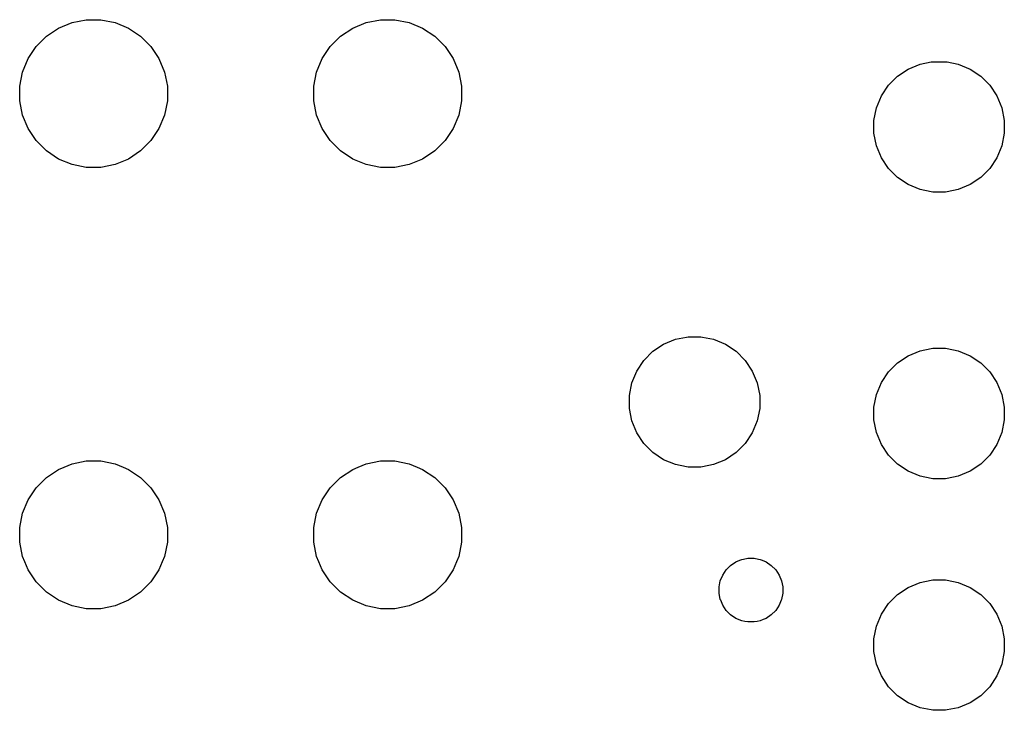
# Model space of a CAD drawing. Extents: x 0 to 140, y -76 to 0.
# Tile 8 of 11: x 39 to 73, y -37 to -13. Entities that reach past the tile are written whole.
import ezdxf

# ---------------------------------------------------------------- set-up
doc = ezdxf.new("R2010")
doc.units = 0
doc.header["$MEASUREMENT"] = 0
doc.layers.add('BLACK', color=7, linetype='CONTINUOUS')

msp = doc.modelspace()

# ---------------------------------------------------------------- linework, layer by layer
at = {"layer": 'BLACK', "linetype": 'CONTINUOUS'}
for p, q in [((40.7017, -12.9793), (41.1659, -12.787)), ((41.1659, -12.787), (41.6587, -12.689)), ((41.6587, -12.689), (42.1613, -12.689)), ((42.1613, -12.689), (42.6541, -12.787)), ((42.6541, -12.787), (43.1183, -12.9793)), ((50.8616, -12.9793), (51.3259, -12.787)), ((51.3259, -12.787), (51.8187, -12.689)), ((51.8187, -12.689), (52.3213, -12.689)), ((52.3213, -12.689), (52.8141, -12.787)), ((52.8141, -12.787), (53.2783, -12.9793)), ((39.9285, -13.6138), (40.2838, -13.2585)), ((40.2838, -13.2585), (40.7016, -12.9793)), ((40.7016, -12.9793), (40.7017, -12.9793)), ((43.1183, -12.9793), (43.1184, -12.9793)), ((43.1184, -12.9793), (43.5362, -13.2585)), ((43.5362, -13.2585), (43.8915, -13.6138)), ((50.0885, -13.6138), (50.4438, -13.2585)), ((50.4438, -13.2585), (50.8616, -12.9793)), ((50.8616, -12.9793), (50.8616, -12.9793)), ((53.2783, -12.9793), (53.2784, -12.9793)), ((53.2784, -12.9793), (53.6962, -13.2585)), ((53.6962, -13.2585), (54.0515, -13.6138)), ((39.6493, -14.0316), (39.9285, -13.6138)), ((43.8915, -13.6138), (44.1707, -14.0316)), ((49.8093, -14.0316), (50.0885, -13.6138)), ((54.0515, -13.6138), (54.3307, -14.0316)), ((39.457, -14.4959), (39.6493, -14.0316)), ((39.6493, -14.0316), (39.6493, -14.0316)), ((44.1707, -14.0316), (44.1707, -14.0316)), ((44.1707, -14.0316), (44.363, -14.4959)), ((49.617, -14.4959), (49.8093, -14.0316)), ((49.8093, -14.0316), (49.8093, -14.0316)), ((54.3307, -14.0316), (54.3307, -14.0316)), ((54.3307, -14.0316), (54.523, -14.4959)), ((70.0538, -14.3952), (70.4634, -14.2255)), ((70.4634, -14.2255), (70.8441, -14.1498)), ((70.8441, -14.1498), (70.8983, -14.139)), ((70.8983, -14.139), (71.3417, -14.139)), ((71.3417, -14.139), (71.3959, -14.1498)), ((71.3959, -14.1498), (71.7766, -14.2255)), ((71.7766, -14.2255), (72.1862, -14.3952)), ((39.359, -14.9887), (39.457, -14.4959)), ((44.363, -14.4959), (44.461, -14.9887)), ((49.519, -14.9887), (49.617, -14.4959)), ((54.523, -14.4959), (54.621, -14.9887)), ((69.6851, -14.6415), (70.0538, -14.3952)), ((72.1862, -14.3952), (72.5549, -14.6415)), ((69.1252, -15.3238), (69.3715, -14.9551)), ((69.3715, -14.9551), (69.6851, -14.6415)), ((72.5549, -14.6415), (72.8685, -14.9551)), ((72.8685, -14.9551), (73.1148, -15.3238)), ((39.359, -15.4913), (39.359, -14.9887)), ((44.461, -14.9887), (44.461, -15.4913)), ((49.519, -15.4913), (49.519, -14.9887)), ((54.621, -14.9887), (54.621, -15.4913)), ((39.457, -15.9841), (39.359, -15.4913)), ((44.461, -15.4913), (44.363, -15.9841)), ((49.617, -15.9841), (49.519, -15.4913)), ((54.621, -15.4913), (54.523, -15.9841)), ((68.9555, -15.7334), (69.1252, -15.3238)), ((73.1148, -15.3238), (73.2845, -15.7334)), ((39.6493, -16.4483), (39.457, -15.9841)), ((44.363, -15.9841), (44.1707, -16.4483)), ((49.8093, -16.4483), (49.617, -15.9841)), ((54.523, -15.9841), (54.3307, -16.4483)), ((68.869, -16.1683), (68.9555, -15.7334)), ((73.2845, -15.7334), (73.371, -16.1683)), ((68.869, -16.6117), (68.869, -16.1683)), ((73.371, -16.1683), (73.371, -16.6117)), ((39.6493, -16.4484), (39.6493, -16.4483)), ((39.9285, -16.8662), (39.6493, -16.4484)), ((44.1707, -16.4484), (43.8915, -16.8662)), ((44.1707, -16.4483), (44.1707, -16.4484)), ((49.8093, -16.4484), (49.8093, -16.4483)), ((50.0885, -16.8662), (49.8093, -16.4484)), ((54.3307, -16.4484), (54.0515, -16.8662)), ((54.3307, -16.4483), (54.3307, -16.4484)), ((68.9555, -17.0466), (68.869, -16.6117)), ((73.371, -16.6117), (73.2845, -17.0466)), ((40.2838, -17.2215), (39.9285, -16.8662)), ((43.8915, -16.8662), (43.5362, -17.2215)), ((50.4438, -17.2215), (50.0885, -16.8662)), ((54.0515, -16.8662), (53.6962, -17.2215)), ((40.7016, -17.5007), (40.2838, -17.2215)), ((43.5362, -17.2215), (43.1184, -17.5007)), ((50.8616, -17.5007), (50.4438, -17.2215)), ((53.6962, -17.2215), (53.2784, -17.5007)), ((69.1252, -17.4562), (68.9555, -17.0466)), ((73.2845, -17.0466), (73.1148, -17.4562)), ((40.7017, -17.5007), (40.7016, -17.5007)), ((40.7016, -17.5007), (40.7016, -17.5007)), ((41.1659, -17.693), (40.7017, -17.5007)), ((43.1183, -17.5007), (42.6541, -17.693)), ((43.1184, -17.5007), (43.1183, -17.5007)), ((43.1184, -17.5007), (43.1184, -17.5007)), ((51.3259, -17.693), (50.8616, -17.5007)), ((50.8616, -17.5007), (50.8616, -17.5007)), ((50.8616, -17.5007), (50.8616, -17.5007)), ((53.2783, -17.5007), (52.8141, -17.693)), ((53.2784, -17.5007), (53.2783, -17.5007)), ((53.2784, -17.5007), (53.2784, -17.5007)), ((69.3715, -17.8249), (69.1252, -17.4562)), ((73.1148, -17.4562), (72.8685, -17.8249)), ((41.6587, -17.791), (41.1659, -17.693)), ((42.1613, -17.791), (41.6587, -17.791)), ((42.6541, -17.693), (42.1613, -17.791)), ((51.8187, -17.791), (51.3259, -17.693)), ((52.3213, -17.791), (51.8187, -17.791)), ((52.8141, -17.693), (52.3213, -17.791)), ((69.6851, -18.1385), (69.3715, -17.8249)), ((72.8685, -17.8249), (72.5549, -18.1385)), ((70.0538, -18.3848), (69.6851, -18.1385)), ((72.5549, -18.1385), (72.1862, -18.3848)), ((70.4634, -18.5545), (70.0538, -18.3848)), ((70.8441, -18.6302), (70.4634, -18.5545)), ((70.8983, -18.641), (70.8441, -18.6302)), ((71.3417, -18.641), (70.8983, -18.641)), ((71.3959, -18.6302), (71.3417, -18.641)), ((71.7766, -18.5545), (71.3959, -18.6302)), ((72.1862, -18.3848), (71.7766, -18.5545)), ((61.6038, -23.8952), (62.0134, -23.7255)), ((62.0134, -23.7255), (62.3941, -23.6498)), ((62.3941, -23.6498), (62.4483, -23.639)), ((62.4483, -23.639), (62.8917, -23.639)), ((62.8917, -23.639), (62.9459, -23.6498)), ((62.9459, -23.6498), (63.3266, -23.7255)), ((63.3266, -23.7255), (63.7362, -23.8952)), ((60.9215, -24.4551), (61.2351, -24.1415)), ((61.2351, -24.1415), (61.6038, -23.8952)), ((63.7362, -23.8952), (64.1049, -24.1415)), ((64.1049, -24.1415), (64.4185, -24.4551)), ((70.0538, -24.2952), (70.4634, -24.1255)), ((70.4634, -24.1255), (70.8441, -24.0498)), ((70.8441, -24.0498), (70.8983, -24.039)), ((70.8983, -24.039), (71.3417, -24.039)), ((71.3417, -24.039), (71.3959, -24.0498)), ((71.3959, -24.0498), (71.7766, -24.1255)), ((71.7766, -24.1255), (72.1862, -24.2952)), ((60.6752, -24.8238), (60.9215, -24.4551)), ((64.4185, -24.4551), (64.6648, -24.8238)), ((69.6851, -24.5415), (70.0538, -24.2952)), ((72.1862, -24.2952), (72.5549, -24.5415)), ((60.5055, -25.2334), (60.6752, -24.8238)), ((64.6648, -24.8238), (64.8345, -25.2334)), ((69.3715, -24.8551), (69.6851, -24.5415)), ((72.5549, -24.5415), (72.8685, -24.8551)), ((69.1252, -25.2238), (69.3715, -24.8551)), ((72.8685, -24.8551), (73.1148, -25.2238)), ((60.419, -25.6683), (60.5055, -25.2334)), ((64.8345, -25.2334), (64.921, -25.6683)), ((68.9555, -25.6334), (69.1252, -25.2238)), ((73.1148, -25.2238), (73.2845, -25.6334)), ((60.419, -26.1117), (60.419, -25.6683)), ((64.921, -25.6683), (64.921, -26.1117)), ((68.869, -26.0683), (68.9555, -25.6334)), ((73.2845, -25.6334), (73.371, -26.0683)), ((60.5055, -26.5466), (60.419, -26.1117)), ((64.921, -26.1117), (64.8345, -26.5466)), ((68.869, -26.5117), (68.869, -26.0683)), ((73.371, -26.0683), (73.371, -26.5117)), ((68.9555, -26.9466), (68.869, -26.5117)), ((73.371, -26.5117), (73.2845, -26.9466)), ((60.6752, -26.9562), (60.5055, -26.5466)), ((64.8345, -26.5466), (64.6648, -26.9562)), ((60.9215, -27.3249), (60.6752, -26.9562)), ((64.6648, -26.9562), (64.4185, -27.3249)), ((69.1252, -27.3562), (68.9555, -26.9466)), ((73.2845, -26.9466), (73.1148, -27.3562)), ((61.2351, -27.6385), (60.9215, -27.3249)), ((64.4185, -27.3249), (64.1049, -27.6385)), ((69.3715, -27.7249), (69.1252, -27.3562)), ((73.1148, -27.3562), (72.8685, -27.7249)), ((61.6038, -27.8848), (61.2351, -27.6385)), ((62.0134, -28.0545), (61.6038, -27.8848)), ((63.7362, -27.8848), (63.3266, -28.0545)), ((64.1049, -27.6385), (63.7362, -27.8848)), ((69.6851, -28.0385), (69.3715, -27.7249)), ((72.8685, -27.7249), (72.5549, -28.0385)), ((40.2838, -28.4985), (40.7016, -28.2193)), ((40.7016, -28.2193), (40.8908, -28.141)), ((40.8908, -28.141), (41.1659, -28.027)), ((41.1659, -28.027), (41.6587, -27.929)), ((41.6587, -27.929), (42.1613, -27.929)), ((42.1613, -27.929), (42.6541, -28.027)), ((42.6541, -28.027), (42.9292, -28.141)), ((42.9292, -28.141), (43.1184, -28.2193)), ((43.1184, -28.2193), (43.5362, -28.4985)), ((50.4438, -28.4985), (50.8616, -28.2193)), ((50.8616, -28.2193), (51.0508, -28.141)), ((51.0508, -28.141), (51.3259, -28.027)), ((51.3259, -28.027), (51.8187, -27.929)), ((51.8187, -27.929), (52.3213, -27.929)), ((52.3213, -27.929), (52.8141, -28.027)), ((52.8141, -28.027), (53.0892, -28.141)), ((53.0892, -28.141), (53.2784, -28.2193)), ((53.2784, -28.2193), (53.6962, -28.4985)), ((62.3941, -28.1302), (62.0134, -28.0545)), ((62.4483, -28.141), (62.3941, -28.1302)), ((62.8917, -28.141), (62.4483, -28.141)), ((62.9459, -28.1302), (62.8917, -28.141)), ((63.3266, -28.0545), (62.9459, -28.1302)), ((70.0538, -28.2848), (69.6851, -28.0385)), ((72.5549, -28.0385), (72.1862, -28.2848)), ((39.9285, -28.8538), (40.2838, -28.4985)), ((43.5362, -28.4985), (43.8915, -28.8538)), ((50.0885, -28.8538), (50.4438, -28.4985)), ((53.6962, -28.4985), (54.0515, -28.8538)), ((70.4634, -28.4545), (70.0538, -28.2848)), ((70.8441, -28.5302), (70.4634, -28.4545)), ((70.8983, -28.541), (70.8441, -28.5302)), ((71.3417, -28.541), (70.8983, -28.541)), ((71.3959, -28.5302), (71.3417, -28.541)), ((71.7766, -28.4545), (71.3959, -28.5302)), ((72.1862, -28.2848), (71.7766, -28.4545)), ((39.6493, -29.2716), (39.9285, -28.8538)), ((43.8915, -28.8538), (44.1707, -29.2716)), ((49.8093, -29.2716), (50.0885, -28.8538)), ((54.0515, -28.8538), (54.3307, -29.2716)), ((39.457, -29.7359), (39.6493, -29.2716)), ((39.6493, -29.2716), (39.6493, -29.2716)), ((44.1707, -29.2716), (44.1707, -29.2716)), ((44.1707, -29.2716), (44.363, -29.7359)), ((49.617, -29.7359), (49.8093, -29.2716)), ((49.8093, -29.2716), (49.8093, -29.2716)), ((54.3307, -29.2716), (54.3307, -29.2716)), ((54.3307, -29.2716), (54.523, -29.7359)), ((39.359, -30.2287), (39.457, -29.7359)), ((44.363, -29.7359), (44.461, -30.2287)), ((49.519, -30.2287), (49.617, -29.7359)), ((54.523, -29.7359), (54.621, -30.2287)), ((39.359, -30.7313), (39.359, -30.2287)), ((44.461, -30.2287), (44.461, -30.7313)), ((49.519, -30.7313), (49.519, -30.2287)), ((54.621, -30.2287), (54.621, -30.7313)), ((39.457, -31.2241), (39.359, -30.7313)), ((44.461, -30.7313), (44.363, -31.2241)), ((49.617, -31.2241), (49.519, -30.7313)), ((54.621, -30.7313), (54.523, -31.2241)), ((39.5358, -31.4143), (39.457, -31.2241)), ((44.363, -31.2241), (44.2842, -31.4143)), ((49.6958, -31.4143), (49.617, -31.2241)), ((54.523, -31.2241), (54.4442, -31.4143)), ((64.4618, -31.2989), (64.5116, -31.289)), ((64.5116, -31.289), (64.7284, -31.289)), ((64.7284, -31.289), (64.7782, -31.2989)), ((39.6493, -31.6884), (39.5358, -31.4143)), ((44.2842, -31.4143), (44.1707, -31.6884)), ((49.8093, -31.6884), (49.6958, -31.4143)), ((54.4442, -31.4143), (54.3307, -31.6884)), ((63.7648, -31.6882), (63.9182, -31.5348)), ((63.9182, -31.5348), (64.0985, -31.4143)), ((64.0985, -31.4143), (64.2311, -31.3594)), ((64.2311, -31.3594), (64.2989, -31.3313)), ((64.2989, -31.3313), (64.4618, -31.2989)), ((64.7782, -31.2989), (64.9411, -31.3313)), ((64.9411, -31.3313), (65.0089, -31.3594)), ((65.0089, -31.3594), (65.1415, -31.4143)), ((65.1415, -31.4143), (65.3218, -31.5348)), ((65.3218, -31.5348), (65.4752, -31.6882)), ((39.9285, -32.1062), (39.6493, -31.6884)), ((44.1707, -31.6884), (43.8915, -32.1062)), ((50.0885, -32.1062), (49.8093, -31.6884)), ((54.3307, -31.6884), (54.0515, -32.1062)), ((63.5613, -32.0688), (63.6443, -31.8685)), ((63.6443, -31.8685), (63.7648, -31.6882)), ((63.6443, -31.8685), (63.6443, -31.8685)), ((65.4752, -31.6882), (65.5957, -31.8685)), ((65.5957, -31.8685), (65.5957, -31.8685)), ((65.5957, -31.8685), (65.6787, -32.0688)), ((40.2838, -32.4615), (39.9285, -32.1062)), ((43.8915, -32.1062), (43.5362, -32.4615)), ((50.4438, -32.4615), (50.0885, -32.1062)), ((54.0515, -32.1062), (53.6962, -32.4615)), ((63.519, -32.2816), (63.5613, -32.0688)), ((63.519, -32.4984), (63.519, -32.2816)), ((65.6787, -32.0688), (65.721, -32.2816)), ((65.721, -32.2816), (65.721, -32.4984)), ((69.6851, -32.5415), (70.0538, -32.2952)), ((70.0538, -32.2952), (70.4634, -32.1255)), ((70.4634, -32.1255), (70.8441, -32.0498)), ((70.8441, -32.0498), (70.8983, -32.039)), ((70.8983, -32.039), (71.3417, -32.039)), ((71.3417, -32.039), (71.3959, -32.0498)), ((71.3959, -32.0498), (71.7766, -32.1255)), ((71.7766, -32.1255), (72.1862, -32.2952)), ((72.1862, -32.2952), (72.5549, -32.5415)), ((40.7016, -32.7407), (40.2838, -32.4615)), ((43.5362, -32.4615), (43.1184, -32.7407)), ((50.8616, -32.7407), (50.4438, -32.4615)), ((53.6962, -32.4615), (53.2784, -32.7407)), ((63.5613, -32.7111), (63.519, -32.4984)), ((65.721, -32.4984), (65.6787, -32.7111)), ((69.3715, -32.8551), (69.6851, -32.5415)), ((72.5549, -32.5415), (72.8685, -32.8551)), ((40.7017, -32.7407), (40.7016, -32.7407)), ((40.7016, -32.7407), (40.7016, -32.7407)), ((41.1659, -32.933), (40.7017, -32.7407)), ((41.6587, -33.031), (41.1659, -32.933)), ((42.6541, -32.933), (42.1613, -33.031)), ((43.1183, -32.7407), (42.6541, -32.933)), ((43.1184, -32.7407), (43.1183, -32.7407)), ((43.1184, -32.7407), (43.1184, -32.7407)), ((51.3259, -32.933), (50.8616, -32.7407)), ((50.8616, -32.7407), (50.8616, -32.7407)), ((50.8616, -32.7407), (50.8616, -32.7407)), ((51.8187, -33.031), (51.3259, -32.933)), ((52.8141, -32.933), (52.3213, -33.031)), ((53.2783, -32.7407), (52.8141, -32.933)), ((53.2784, -32.7407), (53.2783, -32.7407)), ((53.2784, -32.7407), (53.2784, -32.7407)), ((63.5735, -32.7407), (63.5613, -32.7111)), ((63.6443, -32.9115), (63.5735, -32.7407)), ((63.7648, -33.0918), (63.6443, -32.9115)), ((65.5957, -32.9115), (65.4752, -33.0918)), ((65.6665, -32.7407), (65.5957, -32.9115)), ((65.6787, -32.7111), (65.6665, -32.7407)), ((69.1252, -33.2238), (69.3715, -32.8551)), ((72.8685, -32.8551), (73.1148, -33.2238)), ((42.1613, -33.031), (41.6587, -33.031)), ((52.3213, -33.031), (51.8187, -33.031)), ((63.9182, -33.2452), (63.7648, -33.0918)), ((64.0985, -33.3657), (63.9182, -33.2452)), ((65.3218, -33.2452), (65.1415, -33.3657)), ((65.4752, -33.0918), (65.3218, -33.2452)), ((68.9555, -33.6334), (69.1252, -33.2238)), ((73.1148, -33.2238), (73.2845, -33.6334)), ((64.2989, -33.4487), (64.0985, -33.3657)), ((64.4052, -33.4698), (64.2989, -33.4487)), ((64.5116, -33.491), (64.4052, -33.4698)), ((64.7284, -33.491), (64.5116, -33.491)), ((64.8348, -33.4698), (64.7284, -33.491)), ((64.9411, -33.4487), (64.8348, -33.4698)), ((65.0413, -33.4072), (64.9411, -33.4487)), ((65.1415, -33.3657), (65.0413, -33.4072)), ((68.869, -34.0683), (68.9555, -33.6334)), ((73.2845, -33.6334), (73.371, -34.0683)), ((68.869, -34.5117), (68.869, -34.0683)), ((73.371, -34.0683), (73.371, -34.5117)), ((68.9555, -34.9466), (68.869, -34.5117)), ((73.371, -34.5117), (73.2845, -34.9466)), ((69.1252, -35.3562), (68.9555, -34.9466)), ((73.2845, -34.9466), (73.1148, -35.3562)), ((69.3715, -35.7249), (69.1252, -35.3562)), ((73.1148, -35.3562), (72.8685, -35.7249)), ((69.6851, -36.0385), (69.3715, -35.7249)), ((70.0538, -36.2848), (69.6851, -36.0385)), ((72.5549, -36.0385), (72.1862, -36.2848)), ((72.8685, -35.7249), (72.5549, -36.0385)), ((70.4634, -36.4545), (70.0538, -36.2848)), ((72.1862, -36.2848), (71.7766, -36.4545)), ((70.8441, -36.5302), (70.4634, -36.4545)), ((70.8983, -36.541), (70.8441, -36.5302)), ((71.3417, -36.541), (70.8983, -36.541)), ((71.3959, -36.5302), (71.3417, -36.541)), ((71.7766, -36.4545), (71.3959, -36.5302))]:
    msp.add_line(p, q, dxfattribs=at)

doc.saveas('drawing.dxf')
